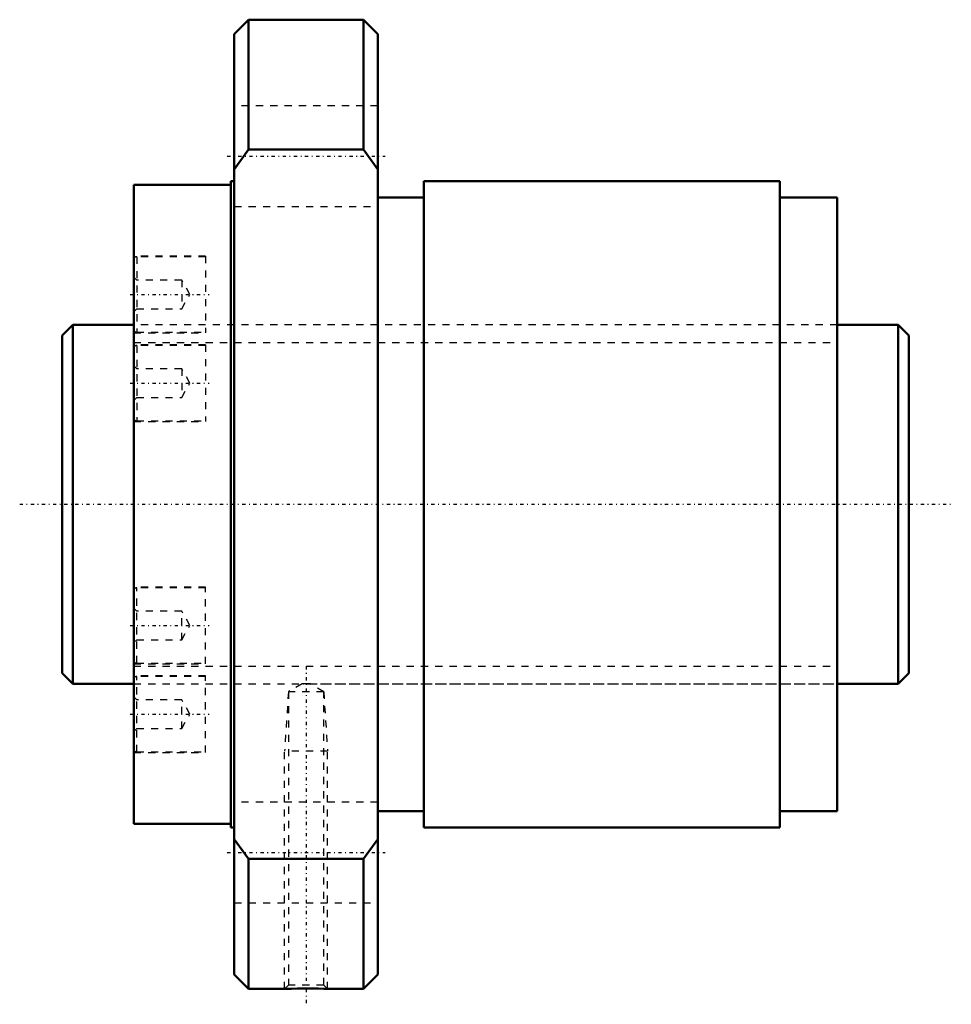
# Model space of a CAD drawing. Header units: millimetres. Extents: x -16 to 114, y -70 to 68.
import ezdxf

# ---------------------------------------------------------------- set-up
doc = ezdxf.new("R2010")
doc.units = ezdxf.units.MM
doc.linetypes.add('Center', pattern=[1.5, 0.45, -0.5, 0.05, -0.5])
doc.linetypes.add('Dashed', pattern=[2, 1, -1])
for name, color, linetype, lineweight in [('2d ConnectionPoints', 7, 'Continuous', 50), ('AM_0', 7, 'Continuous', 50), ('AM_5', 3, 'Continuous', 25), ('AM_7', 7, 'Center', 25), ('AM_9', 6, 'Dashed', 25)]:
    doc.layers.add(name, color=color, linetype=linetype, lineweight=lineweight)

# ---------------------------------------------------------------- blocks, each defined once
blk = doc.blocks.new('1_RR0130WGF50100_1Nut_0_in_WGF50100_1G1_118LC3_0_13_0_0_0')
at = {"layer": 'AM_0'}
for p, q in [((16, 67.5), (14, 65.5)), ((32, 67.5), (16, 67.5)), ((16, 67.5), (16, 49.4)), ((34, 65.5), (32, 67.5)), ((32, 67.5), (32, 49.4)), ((14, 65.5), (14, -65.5)), ((34, 65.5), (34, -65.5)), ((16, 49.4), (14, 46.63)), ((32, 49.4), (16, 49.4)), ((34, 46.63), (32, 49.4)), ((13.5, 44.5), (0, 44.5)), ((0, 44.5), (0, -44.5)), ((14, 45), (13.5, 45)), ((13.5, 45), (13.5, -45)), ((90, 45), (40.4, 45)), ((40.4, 45), (40.4, -45)), ((90, 45), (90, -45)), ((40.4, 42.75), (34, 42.75)), ((98, 42.75), (90, 42.75)), ((98, 42.75), (98, -42.75)), ((34, -42.75), (40.4, -42.75)), ((90, -42.75), (98, -42.75)), ((0, -44.5), (13.5, -44.5)), ((13.5, -45), (14, -45)), ((40.4, -45), (90, -45)), ((14, -46.63), (16, -49.4)), ((32, -49.4), (34, -46.63)), ((16, -49.4), (32, -49.4)), ((16, -49.4), (16, -67.5)), ((32, -49.4), (32, -67.5)), ((14, -65.5), (16, -67.5)), ((32, -67.5), (34, -65.5)), ((16, -67.5), (21.04, -67.5)), ((26.97, -67.5), (32, -67.5))]:
    blk.add_line(p, q, dxfattribs=at)
blk.add_lwpolyline([(21, -67.5), (21.04, -67.5), (21.37, -67.49), (21.98, -67.47), (22.81, -67.45), (23.8, -67.44), (24.81, -67.44), (25.74, -67.46), (26.47, -67.48), (26.89, -67.5), (27, -67.5)], dxfattribs=at)
at = {"layer": 'AM_5', "linetype": 'Dashed'}
for p, q in [((21.54, -26.1), (21, -34.38)), ((26.46, -26.1), (27, -34.38)), ((27, -34.38), (21, -34.38)), ((21, -67.5), (21, -34.38)), ((27, -67.5), (27, -34.38))]:
    blk.add_line(p, q, dxfattribs=at)
at = {"layer": 'AM_7'}
for p, q in [((13, 48.5), (35, 48.5)), ((-0.5, 29.23), (10.5, 29.23)), ((-0.5, 16.88), (10.5, 16.88)), ((-0.5, -16.88), (10.5, -16.88)), ((24, -22.54), (24, -69.64)), ((-0.5, -29.23), (10.5, -29.23)), ((13, -48.5), (35, -48.5))]:
    blk.add_line(p, q, dxfattribs=at)
at = {"layer": 'AM_9'}
for p, q in [((34, 55.5), (14, 55.5)), ((14, 41.5), (34, 41.5)), ((10, 34.58), (0, 34.58)), ((10, 34.48), (0.4, 34.48)), ((0.4, 34.48), (0.4, 23.98)), ((10, 34.58), (10, 23.88)), ((0.4, 31.23), (0, 31.63)), ((6.67, 31.23), (0.4, 31.23)), ((7.82, 29.23), (6.67, 31.23)), ((6.67, 31.23), (6.67, 27.23)), ((6.67, 27.23), (7.82, 29.23)), ((0, 26.83), (0.4, 27.23)), ((0.4, 27.23), (6.67, 27.23)), ((98, 25), (0, 25)), ((0, 23.88), (10, 23.88)), ((0.4, 23.98), (10, 23.98)), ((10, 22.23), (0, 22.23)), ((10, 22.12), (0.4, 22.12)), ((0.4, 22.12), (0.4, 11.62)), ((10, 22.23), (10, 11.53)), ((0.4, 18.88), (0, 19.27)), ((6.67, 18.88), (0.4, 18.88)), ((7.82, 16.88), (6.67, 18.88)), ((6.67, 18.88), (6.67, 14.88)), ((6.67, 14.88), (7.82, 16.88)), ((0, 14.47), (0.4, 14.88)), ((0.4, 14.88), (6.67, 14.88)), ((0, 11.53), (10, 11.53)), ((0.4, 11.62), (10, 11.62)), ((10, -11.53), (0, -11.53)), ((10, -11.62), (0.4, -11.62)), ((0.4, -22.12), (0.4, -11.62)), ((10, -22.23), (10, -11.53)), ((0.4, -14.88), (0, -14.47)), ((6.67, -14.88), (0.4, -14.88)), ((6.67, -18.88), (6.67, -14.88)), ((7.82, -16.88), (6.67, -14.88)), ((6.67, -18.88), (7.82, -16.88)), ((0, -19.27), (0.4, -18.88)), ((0.4, -18.88), (6.67, -18.88)), ((0, -22.23), (10, -22.23)), ((0.4, -22.12), (10, -22.12)), ((10, -23.88), (0, -23.88)), ((0.4, -34.48), (0.4, -23.98)), ((10, -23.98), (0.4, -23.98)), ((10, -34.58), (10, -23.88)), ((0, -25), (23.45, -25)), ((23.45, -25), (21.54, -26.1)), ((23.61, -25), (23.67, -25)), ((24.5, -25), (24.55, -25)), ((26.46, -26.1), (24.55, -25)), ((24.55, -25), (98, -25)), ((0.4, -27.23), (0, -26.83)), ((6.67, -27.23), (0.4, -27.23)), ((7.82, -29.23), (6.67, -27.23)), ((6.67, -31.23), (6.67, -27.23)), ((21.54, -26.1), (21.54, -66.96)), ((26.46, -26.1), (21.54, -26.1)), ((26.46, -66.96), (26.46, -26.1)), ((6.67, -31.23), (7.82, -29.23)), ((0, -31.63), (0.4, -31.23)), ((0.4, -31.23), (6.67, -31.23)), ((0, -34.58), (10, -34.58)), ((0.4, -34.48), (10, -34.48)), ((34, -41.5), (14, -41.5)), ((14, -55.5), (34, -55.5)), ((21.54, -66.96), (21, -67.5)), ((26.46, -66.96), (21.54, -66.96)), ((27, -67.5), (26.46, -66.96))]:
    blk.add_line(p, q, dxfattribs=at)
blk.add_lwpolyline([(24.55, -25), (24.55, -25), (24.52, -25), (24.43, -25), (24.29, -25), (24.11, -24.99), (23.93, -24.99), (23.75, -25), (23.59, -25), (23.49, -25), (23.45, -25), (23.45, -25)], dxfattribs=at)
for centre, start, end in [((0.4, 34.08), 90, 180), ((0.4, 24.38), 180, 270), ((0.4, 21.72), 90, 180), ((0.4, 12.03), 180, 270), ((0.4, -12.03), 90, 180), ((0.4, -21.72), 180, 270), ((0.4, -24.38), 90, 180), ((0.4, -34.08), 180, 270)]:
    blk.add_arc(centre, 0.4, start, end, dxfattribs=at)
blk = doc.blocks.new('2_0130WGF50100_10Shaft_0_in_WGF50100_1G1_118LC3_0_13_0_0_0')
at = {"layer": 'AM_0'}
for p, q in [((-8.5, 25), (-10, 23.5)), ((0, 25), (-8.5, 25)), ((-8.5, 25), (-8.5, -25)), ((106.5, 25), (98, 25)), ((108, 23.5), (106.5, 25)), ((106.5, 25), (106.5, -25)), ((-10, 23.5), (-10, -23.5)), ((108, 23.5), (108, -23.5)), ((-10, -23.5), (-8.5, -25)), ((106.5, -25), (108, -23.5)), ((-8.5, -25), (0, -25)), ((98, -25), (106.5, -25))]:
    blk.add_line(p, q, dxfattribs=at)
at = {"layer": 'AM_5', "linetype": 'Dashed'}
for p, q in [((0, 22.5465), (98, 22.5465)), ((0, -22.5465), (98, -22.5465))]:
    blk.add_line(p, q, dxfattribs=at)
at = {"layer": 'AM_7'}
blk.add_line((-15.9, 0), (113.9, 0), dxfattribs=at)
at = {"layer": 'AM_9'}
for p, q in [((98, 25), (0, 25)), ((0, -25), (98, -25))]:
    blk.add_line(p, q, dxfattribs=at)

msp = doc.modelspace()

# ---------------------------------------------------------------- linework, layer by layer
at = {"layer": '2d ConnectionPoints'}
msp.add_point((0, 0), dxfattribs=at)

# ---------------------------------------------------------------- block references
for name in ['1_RR0130WGF50100_1Nut_0_in_WGF50100_1G1_118LC3_0_13_0_0_0', '2_0130WGF50100_10Shaft_0_in_WGF50100_1G1_118LC3_0_13_0_0_0']:
    msp.add_blockref(name, (0, 0))

doc.saveas('drawing.dxf')
